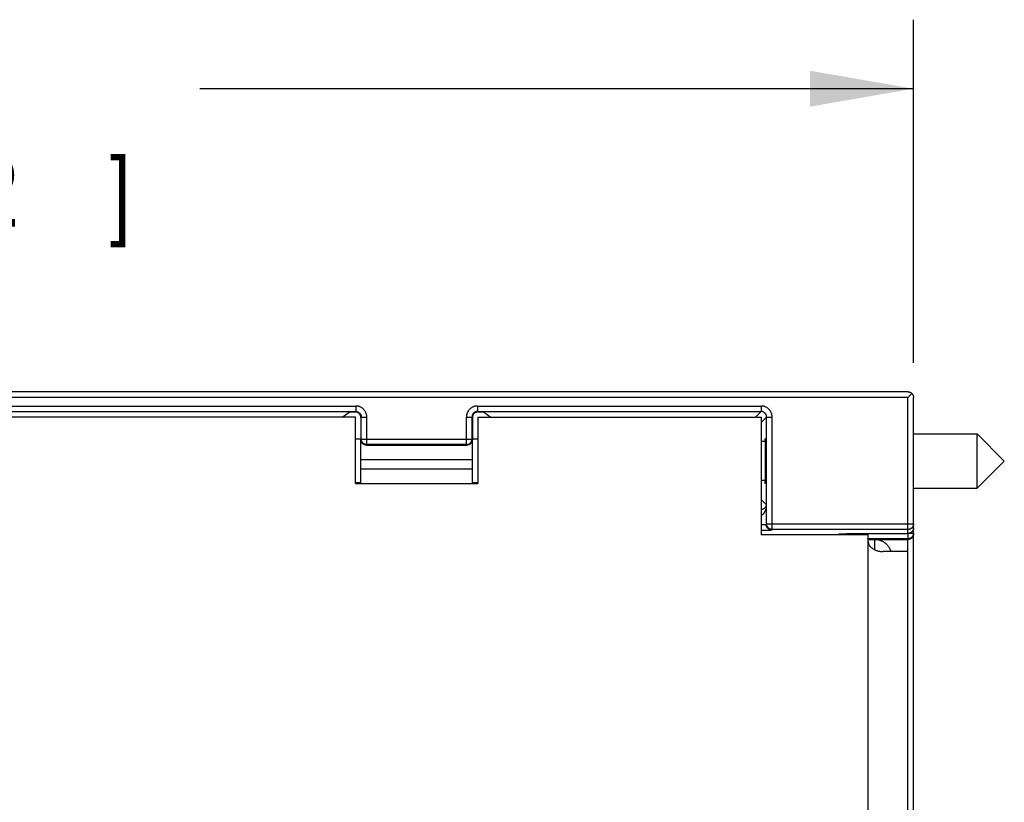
# Model space of a CAD drawing. Header units: inches. Extents: x 0.2 to 16.8, y 0.1 to 10.8.
# Tile 15 of 15: x 11.2 to 13, y 7 to 8.4. Entities that reach past the tile are written whole.
import ezdxf

# ---------------------------------------------------------------- set-up
doc = ezdxf.new("R2010")
doc.units = ezdxf.units.IN
doc.header["$LTSCALE"] = 0.935
doc.header["$MEASUREMENT"] = 0
doc.layers.get('0').update_dxf_attribs({"linetype": 'CONTINUOUS'})
doc.layers.add('DIMENSIONS', color=7, linetype='CONTINUOUS')
doc.styles.get("Standard").update_dxf_attribs({"font": 'txt', "width": 0.8})
doc.dimstyles.new('DIMSTYLE_1', dxfattribs={"dimtxt": 0.125, "dimasz": 0.1875, "dimexe": 0.18, "dimexo": 0.0625, "dimgap": 0.09, "dimtad": 0, "dimtih": 1, "dimtoh": 1, "dimdec": 3, "dimzin": 4, "dimdsep": 46, "dimtxsty": 'STANDARD', "dimblk": '_FILLED', "dimblk1": '_FILLED', "dimblk2": '_FILLED', "dimcen": 0.09, "dimadec": 0, "dimazin": 0, "dimtp": 0.01, "dimtm": 0.01, "dimtfac": 1, "dimtdec": 3, "dimtofl": 0, "dimtmove": 0, "dimatfit": 3, "dimldrblk": '_FILLED', "dimfxl": 1, "dimtolj": 1, "dimtzin": 4, "dimarcsym": 0})

# ---------------------------------------------------------------- blocks, each defined once
blk = doc.blocks.new('_FILLED')
at = {"color": 0, "linetype": 'BYBLOCK'}
blk.add_solid([(0, 0), (-1, 0.1736), (-1, -0.1736)], dxfattribs=at)
blk = doc.blocks.new('*D2')
at = {"layer": 'DIMENSIONS', "color": 2, "linetype": 'CONTINUOUS'}
for p, q in [((9.3876, 7.6309), (9.3876, 8.3681)), ((12.79, 7.7462), (12.79, 8.3681)), ((9.3876, 8.2431), (10.6721, 8.2431)), ((12.79, 8.2431), (11.4971, 8.2431))]:
    blk.add_line(p, q, dxfattribs=at)
at = {"layer": 'DIMENSIONS', "color": 2, "linetype": 'CONTINUOUS', "xscale": 0.1875, "yscale": 0.1875, "zscale": 0.1875, "rotation": 180}
blk.add_blockref('_FILLED', (9.3876, 8.2431), dxfattribs=at)
at = {"layer": 'DIMENSIONS', "color": 2, "linetype": 'CONTINUOUS', "xscale": 0.1875, "yscale": 0.1875, "zscale": 0.1875}
blk.add_blockref('_FILLED', (12.79, 8.2431), dxfattribs=at)
at = {"layer": 'DIMENSIONS', "color": 2, "linetype": 'CONTINUOUS', "width": 0.8}
for s, p in [('3.402', (10.7346, 8.1806)), ('[', (10.7346, 7.9931)), ('86.42', (10.8346, 7.9931)), (']', (11.3346, 7.9931))]:
    blk.add_text(s, height=0.125, dxfattribs=at).set_placement(p)

msp = doc.modelspace()

# ---------------------------------------------------------------- linework, layer by layer
at = {"color": 7, "linetype": 'CONTINUOUS'}
for p, q in [((12.7801, 7.6937), (10.2775, 7.6937)), ((12.78, 7.6837), (10.2783, 7.6837)), ((12.78, 7.4371), (12.78, 7.6837)), ((12.79, 5.9476), (12.79, 7.6837)), ((10.6003, 7.6681), (11.7798, 7.6681)), ((10.6003, 7.6581), (11.7798, 7.6581)), ((11.7554, 7.648), (11.769, 7.6573)), ((11.769, 7.6573), (11.779, 7.6573)), ((11.7798, 7.6581), (11.779, 7.6573)), ((11.7798, 7.6681), (11.7798, 7.6581)), ((12.0003, 7.6681), (12.0003, 7.6581)), ((12.0003, 7.6681), (12.514, 7.6681)), ((12.0011, 7.6573), (12.0003, 7.6581)), ((12.0003, 7.6581), (12.514, 7.6581)), ((12.0011, 7.6573), (12.0111, 7.6573)), ((12.0111, 7.6573), (12.0246, 7.648)), ((12.514, 7.6581), (12.5039, 7.648)), ((12.514, 7.6681), (12.514, 7.6581)), ((11.779, 7.648), (10.601, 7.648)), ((11.779, 7.528), (11.779, 7.648)), ((11.7898, 7.6481), (11.789, 7.6473)), ((11.789, 7.6473), (11.789, 7.6073)), ((11.7898, 7.6081), (11.7898, 7.6481)), ((11.7898, 7.6481), (11.7998, 7.6481)), ((11.7998, 7.5981), (11.7998, 7.6481)), ((11.9803, 7.5981), (11.9803, 7.6481)), ((11.9803, 7.6481), (11.9903, 7.6481)), ((11.9903, 7.6081), (11.9903, 7.6481)), ((11.9911, 7.6473), (11.9903, 7.6481)), ((11.9911, 7.6473), (11.9911, 7.6073)), ((12.001, 7.648), (12.001, 7.528)), ((12.001, 7.648), (12.514, 7.648)), ((12.524, 7.6481), (12.514, 7.6382)), ((12.514, 7.648), (12.514, 7.4347)), ((12.524, 7.4544), (12.524, 7.6481)), ((12.534, 7.4444), (12.534, 7.6481)), ((12.79, 7.6176), (12.9053, 7.6176)), ((12.9053, 7.5192), (12.9053, 7.6176)), ((12.9053, 7.6176), (12.9545, 7.5684)), ((11.789, 7.6078), (11.779, 7.6078)), ((11.7898, 7.6081), (11.789, 7.6073)), ((11.789, 7.528), (11.789, 7.6065)), ((11.7898, 7.6081), (11.9903, 7.6081)), ((11.7998, 7.5981), (11.799, 7.5973)), ((11.9803, 7.5981), (11.7998, 7.5981)), ((11.9811, 7.5973), (11.9803, 7.5981)), ((11.9911, 7.6073), (11.9903, 7.6081)), ((11.991, 7.528), (11.991, 7.6065)), ((12.001, 7.6078), (11.9911, 7.6078)), ((12.5217, 7.6038), (12.514, 7.6038)), ((11.799, 7.5973), (11.9811, 7.5973)), ((11.789, 7.5715), (11.991, 7.5715)), ((12.9053, 7.5192), (12.9545, 7.5684)), ((11.789, 7.5542), (11.991, 7.5542)), ((11.789, 7.529), (11.779, 7.529)), ((11.779, 7.528), (12.001, 7.528)), ((12.001, 7.529), (11.991, 7.529)), ((12.5217, 7.533), (12.514, 7.533)), ((12.79, 7.5192), (12.9053, 7.5192)), ((12.514, 7.4986), (12.5232, 7.4894)), ((12.5232, 7.4894), (12.5232, 7.4536)), ((12.524, 7.4544), (12.5232, 7.4536)), ((12.524, 7.4544), (12.79, 7.4544)), ((12.534, 7.4444), (12.5332, 7.4436)), ((12.78, 7.4444), (12.534, 7.4444)), ((12.6866, 7.437), (12.6924, 7.4371)), ((12.6924, 7.4371), (12.78, 7.4371)), ((12.694, 7.4371), (12.694, 7.4371)), ((12.78, 7.4371), (12.78, 7.4371)), ((12.7825, 7.4375), (12.79, 7.4375)), ((12.708, 7.4347), (12.514, 7.4347)), ((12.655, 7.4347), (12.655, 7.436)), ((12.6585, 7.4364), (12.6592, 7.4365)), ((12.6592, 7.4365), (12.6601, 7.4365)), ((12.6601, 7.4365), (12.6611, 7.4366)), ((12.6611, 7.4366), (12.6622, 7.4366)), ((12.6622, 7.4366), (12.6636, 7.4367)), ((12.6636, 7.4367), (12.6661, 7.4367)), ((12.6661, 7.4367), (12.669, 7.4368)), ((12.669, 7.4368), (12.6726, 7.4369)), ((12.6726, 7.4369), (12.6767, 7.437)), ((12.6767, 7.437), (12.6813, 7.437)), ((12.6813, 7.437), (12.6866, 7.437)), ((12.708, 3.9004), (12.708, 7.4347)), ((12.78, 7.4275), (12.708, 7.4275)), ((12.708, 7.4264), (12.72, 7.4264)), ((12.72, 7.4264), (12.72, 7.4264)), ((12.72, 7.4075), (12.72, 7.4264)), ((12.72, 7.4264), (12.78, 7.4264)), ((12.78, 3.578), (12.78, 7.4275)), ((12.78, 7.4044), (12.7347, 7.4044))]:
    msp.add_line(p, q, dxfattribs=at)
msp.add_lwpolyline([(12.6571, 7.4363), (12.6571, 7.4363), (12.6571, 7.4363), (12.6571, 7.4363), (12.6572, 7.4363), (12.6574, 7.4363), (12.6575, 7.4364), (12.6577, 7.4364), (12.6579, 7.4364), (12.6582, 7.4364), (12.6585, 7.4364)], dxfattribs=at)
for points, knots in [([(12.7871, 7.6908), (12.7868, 7.6905), (12.7862, 7.6899), (12.7851, 7.6889), (12.784, 7.6877), (12.7827, 7.6864), (12.7814, 7.6851), (12.7805, 7.6842), (12.78, 7.6837)], [0, 0, 0, 0, 0.127209, 0.273588, 0.437034, 0.614805, 0.803674, 1, 1, 1, 1]), ([(12.7801, 7.6937), (12.7805, 7.6937), (12.7814, 7.6937), (12.7827, 7.6934), (12.784, 7.693), (12.7852, 7.6924), (12.7862, 7.6917), (12.7868, 7.6911), (12.7871, 7.6908)], [0, 0, 0, 0, 0.168141, 0.344012, 0.515891, 0.683186, 0.845007, 1, 1, 1, 1]), ([(12.7871, 7.6908), (12.7874, 7.6906), (12.7879, 7.6899), (12.7886, 7.6889), (12.7892, 7.6877), (12.7897, 7.6865), (12.79, 7.6851), (12.79, 7.6842), (12.79, 7.6837)], [0, 0, 0, 0, 0.152558, 0.311525, 0.476622, 0.647584, 0.822768, 1, 1, 1, 1]), ([(11.789, 7.6473), (11.789, 7.6477), (11.7889, 7.6485), (11.7887, 7.6496), (11.7884, 7.6507), (11.788, 7.6517), (11.7875, 7.6527), (11.7868, 7.6536), (11.7861, 7.6544), (11.7852, 7.6552), (11.7843, 7.6558), (11.7833, 7.6564), (11.7823, 7.6568), (11.7812, 7.6571), (11.7801, 7.6573), (11.7793, 7.6573), (11.779, 7.6573)], [0, 0, 0, 0, 0.071464, 0.142885, 0.214354, 0.285744, 0.357196, 0.428584, 0.5, 0.571416, 0.642804, 0.714256, 0.785646, 0.857115, 0.928536, 1, 1, 1, 1]), ([(11.7998, 7.6481), (11.7998, 7.6488), (11.7997, 7.6501), (11.7994, 7.652), (11.7989, 7.6539), (11.7983, 7.6558), (11.7974, 7.6576), (11.7964, 7.6593), (11.7952, 7.6608), (11.7939, 7.6623), (11.7925, 7.6636), (11.7909, 7.6648), (11.7892, 7.6658), (11.7874, 7.6666), (11.7856, 7.6673), (11.7837, 7.6678), (11.7817, 7.6681), (11.7804, 7.6681), (11.7798, 7.6681)], [0, 0, 0, 0, 0.062303, 0.12486, 0.18747, 0.249997, 0.312504, 0.375029, 0.437544, 0.500047, 0.562551, 0.625066, 0.687589, 0.750094, 0.81262, 0.875215, 0.937738, 1, 1, 1, 1]), ([(11.7798, 7.6581), (11.7801, 7.6581), (11.7809, 7.6581), (11.782, 7.6579), (11.7831, 7.6576), (11.7841, 7.6572), (11.7851, 7.6566), (11.786, 7.656), (11.7868, 7.6552), (11.7876, 7.6544), (11.7882, 7.6535), (11.7888, 7.6525), (11.7892, 7.6514), (11.7895, 7.6504), (11.7897, 7.6493), (11.7898, 7.6485), (11.7898, 7.6481)], [0, 0, 0, 0, 0.07152, 0.142993, 0.214426, 0.285829, 0.357211, 0.428581, 0.499948, 0.571318, 0.6427, 0.714098, 0.785521, 0.856975, 0.928466, 1, 1, 1, 1]), ([(12.0003, 7.6681), (11.9996, 7.6681), (11.9983, 7.6681), (11.9964, 7.6678), (11.9945, 7.6673), (11.9926, 7.6666), (11.9908, 7.6658), (11.9891, 7.6648), (11.9876, 7.6636), (11.9861, 7.6623), (11.9848, 7.6608), (11.9836, 7.6593), (11.9826, 7.6576), (11.9818, 7.6558), (11.9811, 7.6539), (11.9806, 7.652), (11.9803, 7.6501), (11.9803, 7.6488), (11.9803, 7.6481)], [0, 0, 0, 0, 0.062262, 0.124785, 0.18738, 0.249906, 0.312411, 0.374934, 0.437449, 0.499952, 0.562455, 0.624971, 0.687496, 0.750003, 0.81253, 0.87514, 0.937697, 1, 1, 1, 1]), ([(12.0003, 7.6581), (11.9999, 7.6581), (11.9991, 7.6581), (11.998, 7.6579), (11.997, 7.6576), (11.9959, 7.6572), (11.9949, 7.6566), (11.994, 7.656), (11.9932, 7.6552), (11.9924, 7.6544), (11.9918, 7.6535), (11.9912, 7.6525), (11.9908, 7.6514), (11.9905, 7.6504), (11.9903, 7.6493), (11.9903, 7.6485), (11.9903, 7.6481)], [0, 0, 0, 0, 0.07152, 0.142992, 0.214426, 0.285829, 0.35721, 0.42858, 0.499947, 0.571318, 0.642699, 0.714098, 0.785521, 0.856975, 0.928466, 1, 1, 1, 1]), ([(12.0011, 7.6573), (12.0007, 7.6573), (11.9999, 7.6573), (11.9988, 7.6571), (11.9977, 7.6568), (11.9967, 7.6564), (11.9957, 7.6558), (11.9948, 7.6552), (11.994, 7.6544), (11.9932, 7.6536), (11.9926, 7.6527), (11.992, 7.6517), (11.9916, 7.6507), (11.9913, 7.6496), (11.9911, 7.6485), (11.9911, 7.6477), (11.9911, 7.6473)], [0, 0, 0, 0, 0.071464, 0.142885, 0.214354, 0.285744, 0.357196, 0.428584, 0.5, 0.571416, 0.642804, 0.714256, 0.785646, 0.857115, 0.928536, 1, 1, 1, 1]), ([(12.534, 7.6481), (12.534, 7.6488), (12.5339, 7.6501), (12.5336, 7.652), (12.5332, 7.6539), (12.5325, 7.6558), (12.5317, 7.6576), (12.5307, 7.6593), (12.5295, 7.6608), (12.5282, 7.6623), (12.5267, 7.6636), (12.5251, 7.6648), (12.5234, 7.6658), (12.5216, 7.6666), (12.5198, 7.6673), (12.5179, 7.6678), (12.5159, 7.6681), (12.5146, 7.6681), (12.514, 7.6681)], [0, 0, 0, 0, 0.061871, 0.124136, 0.186781, 0.24958, 0.312314, 0.37492, 0.437522, 0.500197, 0.562878, 0.625495, 0.688099, 0.750781, 0.813488, 0.876044, 0.938271, 1, 1, 1, 1]), ([(12.524, 7.6481), (12.524, 7.6485), (12.524, 7.6493), (12.5238, 7.6504), (12.5235, 7.6514), (12.523, 7.6525), (12.5225, 7.6535), (12.5218, 7.6544), (12.5211, 7.6552), (12.5202, 7.656), (12.5193, 7.6566), (12.5183, 7.6572), (12.5173, 7.6576), (12.5162, 7.6579), (12.5151, 7.6581), (12.5144, 7.6581), (12.514, 7.6581)], [0, 0, 0, 0, 0.071499, 0.142998, 0.214483, 0.285946, 0.357377, 0.428787, 0.500188, 0.571591, 0.643007, 0.714433, 0.785864, 0.857282, 0.928668, 1, 1, 1, 1]), ([(12.524, 7.6481), (12.524, 7.6481), (12.5241, 7.6481), (12.5244, 7.6481), (12.5248, 7.6481), (12.5253, 7.6481), (12.5259, 7.6481), (12.5266, 7.6481), (12.5275, 7.6481), (12.5284, 7.6481), (12.5294, 7.6481), (12.5305, 7.6481), (12.5317, 7.6481), (12.5328, 7.6481), (12.5336, 7.6481), (12.534, 7.6481)], [0, 0, 0, 0, 0.010155, 0.034267, 0.071997, 0.122812, 0.185996, 0.260658, 0.345745, 0.440058, 0.542267, 0.650931, 0.764516, 0.881422, 1, 1, 1, 1]), ([(11.799, 7.5973), (11.7986, 7.5973), (11.7978, 7.5974), (11.7967, 7.5976), (11.7957, 7.5979), (11.7946, 7.5983), (11.7936, 7.5989), (11.7927, 7.5995), (11.7919, 7.6003), (11.7911, 7.6011), (11.7905, 7.602), (11.7899, 7.603), (11.7895, 7.604), (11.7892, 7.6051), (11.789, 7.6062), (11.789, 7.607), (11.789, 7.6073)], [0, 0, 0, 0, 0.071464, 0.142885, 0.214354, 0.285744, 0.357196, 0.428584, 0.5, 0.571416, 0.642804, 0.714256, 0.785646, 0.857115, 0.928536, 1, 1, 1, 1]), ([(11.7998, 7.5981), (11.7994, 7.5981), (11.7986, 7.5982), (11.7975, 7.5984), (11.7965, 7.5987), (11.7954, 7.5991), (11.7945, 7.5996), (11.7935, 7.6003), (11.7927, 7.601), (11.7919, 7.6019), (11.7913, 7.6028), (11.7907, 7.6038), (11.7903, 7.6048), (11.79, 7.6059), (11.7898, 7.607), (11.7898, 7.6078), (11.7898, 7.6081)], [0, 0, 0, 0, 0.070643, 0.141282, 0.21225, 0.28365, 0.355361, 0.427082, 0.498655, 0.570193, 0.641776, 0.713416, 0.78509, 0.856767, 0.928415, 1, 1, 1, 1]), ([(11.9803, 7.5981), (11.9806, 7.5981), (11.9814, 7.5982), (11.9825, 7.5984), (11.9836, 7.5987), (11.9846, 7.5991), (11.9856, 7.5997), (11.9865, 7.6003), (11.9874, 7.6011), (11.9881, 7.6019), (11.9888, 7.6028), (11.9893, 7.6038), (11.9897, 7.6049), (11.99, 7.6059), (11.9902, 7.607), (11.9903, 7.6078), (11.9903, 7.6081)], [0, 0, 0, 0, 0.071585, 0.143233, 0.21491, 0.286584, 0.358224, 0.429807, 0.501345, 0.572918, 0.644639, 0.71635, 0.78775, 0.858718, 0.929357, 1, 1, 1, 1]), ([(11.9911, 7.6073), (11.9911, 7.607), (11.991, 7.6062), (11.9908, 7.6051), (11.9905, 7.604), (11.9901, 7.603), (11.9895, 7.602), (11.9889, 7.6011), (11.9881, 7.6003), (11.9873, 7.5995), (11.9864, 7.5989), (11.9854, 7.5983), (11.9844, 7.5979), (11.9833, 7.5976), (11.9822, 7.5974), (11.9814, 7.5973), (11.9811, 7.5973)], [0, 0, 0, 0, 0.071464, 0.142885, 0.214354, 0.285744, 0.357196, 0.428584, 0.5, 0.571416, 0.642804, 0.714256, 0.785646, 0.857115, 0.928536, 1, 1, 1, 1]), ([(12.5212, 7.6089), (12.5211, 7.6089), (12.521, 7.6086), (12.521, 7.6083), (12.5209, 7.6075), (12.5208, 7.6066), (12.5207, 7.6054), (12.5207, 7.6044), (12.5207, 7.6039), (12.5207, 7.6038)], [0, 0, 0, 0, 0.031997, 0.114811, 0.250063, 0.437614, 0.676241, 0.963817, 1, 1, 1, 1]), ([(12.5222, 7.5684), (12.5222, 7.5695), (12.5222, 7.5717), (12.5222, 7.575), (12.5222, 7.5783), (12.5222, 7.5815), (12.5221, 7.5846), (12.5221, 7.5876), (12.5221, 7.5905), (12.522, 7.5932), (12.5219, 7.5958), (12.5219, 7.5981), (12.5218, 7.6003), (12.5217, 7.6022), (12.5217, 7.6039), (12.5216, 7.6054), (12.5215, 7.6066), (12.5214, 7.6075), (12.5213, 7.6083), (12.5213, 7.6086), (12.5212, 7.6089), (12.5212, 7.6089)], [0, 0, 0, 0, 0.082421, 0.164381, 0.245072, 0.324196, 0.401127, 0.475198, 0.546163, 0.61335, 0.676307, 0.734749, 0.788089, 0.836094, 0.878427, 0.914701, 0.944801, 0.968458, 0.985518, 0.995964, 1, 1, 1, 1]), ([(12.5212, 7.5279), (12.5212, 7.5279), (12.5213, 7.5282), (12.5213, 7.5285), (12.5214, 7.5292), (12.5215, 7.5302), (12.5216, 7.5314), (12.5217, 7.5329), (12.5217, 7.5346), (12.5218, 7.5365), (12.5219, 7.5387), (12.5219, 7.541), (12.522, 7.5436), (12.5221, 7.5463), (12.5221, 7.5492), (12.5221, 7.5522), (12.5222, 7.5553), (12.5222, 7.5585), (12.5222, 7.5617), (12.5222, 7.5651), (12.5222, 7.5673), (12.5222, 7.5684)], [0, 0, 0, 0, 0.004036, 0.014482, 0.031542, 0.055199, 0.085299, 0.121573, 0.163906, 0.211911, 0.265251, 0.323693, 0.38665, 0.453837, 0.524802, 0.598873, 0.675804, 0.754928, 0.835619, 0.917579, 1, 1, 1, 1]), ([(12.5207, 7.533), (12.5207, 7.5329), (12.5207, 7.5323), (12.5207, 7.5314), (12.5208, 7.5302), (12.5209, 7.5292), (12.521, 7.5285), (12.521, 7.5282), (12.5211, 7.5279), (12.5212, 7.5279)], [0, 0, 0, 0, 0.036183, 0.323759, 0.562386, 0.749937, 0.885189, 0.968003, 1, 1, 1, 1]), ([(12.5232, 7.4894), (12.5232, 7.4889), (12.523, 7.488), (12.5226, 7.4866), (12.5221, 7.4855), (12.5215, 7.4845), (12.5208, 7.4836), (12.5201, 7.4829), (12.5193, 7.4822), (12.5185, 7.4817), (12.5177, 7.4812), (12.5169, 7.4808), (12.5162, 7.4805), (12.5154, 7.4803), (12.5147, 7.4801), (12.5142, 7.4801), (12.514, 7.48)], [0, 0, 0, 0, 0.10656, 0.202798, 0.29129, 0.373846, 0.451611, 0.525243, 0.595466, 0.662381, 0.72667, 0.787953, 0.846161, 0.901243, 0.952856, 1, 1, 1, 1]), ([(12.5232, 7.4894), (12.5232, 7.4884), (12.5231, 7.4866), (12.5228, 7.484), (12.5223, 7.4816), (12.5217, 7.4796), (12.5211, 7.4779), (12.5204, 7.4763), (12.5197, 7.475), (12.519, 7.4738), (12.5183, 7.4729), (12.5175, 7.4721), (12.5168, 7.4714), (12.5161, 7.4709), (12.5154, 7.4705), (12.5147, 7.4702), (12.5142, 7.4701), (12.514, 7.4701)], [0, 0, 0, 0, 0.130671, 0.246148, 0.348688, 0.440273, 0.522254, 0.595767, 0.661757, 0.721059, 0.774391, 0.822393, 0.8655, 0.904185, 0.939, 0.970648, 1, 1, 1, 1]), ([(12.514, 7.4531), (12.5144, 7.4531), (12.5151, 7.4531), (12.5162, 7.4532), (12.5173, 7.4532), (12.5182, 7.4532), (12.5192, 7.4532), (12.52, 7.4533), (12.5208, 7.4533), (12.5215, 7.4534), (12.5221, 7.4534), (12.5225, 7.4535), (12.5229, 7.4535), (12.5231, 7.4536), (12.5232, 7.4536), (12.5232, 7.4536)], [0, 0, 0, 0, 0.120754, 0.238913, 0.352962, 0.461445, 0.562979, 0.656289, 0.740222, 0.813747, 0.875957, 0.926093, 0.963574, 0.988078, 1, 1, 1, 1]), ([(12.514, 7.4431), (12.5144, 7.4431), (12.5154, 7.4431), (12.517, 7.4431), (12.5189, 7.4432), (12.5207, 7.4432), (12.5225, 7.4432), (12.5241, 7.4432), (12.5257, 7.4432), (12.5271, 7.4433), (12.5284, 7.4433), (12.5296, 7.4434), (12.5306, 7.4434), (12.5315, 7.4434), (12.5322, 7.4435), (12.5327, 7.4435), (12.533, 7.4436), (12.5332, 7.4436), (12.5332, 7.4436)], [0, 0, 0, 0, 0.057779, 0.157275, 0.255017, 0.349877, 0.441062, 0.527789, 0.609201, 0.684541, 0.753116, 0.814302, 0.86752, 0.912262, 0.948142, 0.974848, 0.992122, 1, 1, 1, 1]), ([(12.5332, 7.4436), (12.5328, 7.4436), (12.5321, 7.4437), (12.531, 7.4439), (12.5299, 7.4442), (12.5289, 7.4446), (12.5279, 7.4452), (12.527, 7.4458), (12.5261, 7.4466), (12.5254, 7.4474), (12.5247, 7.4483), (12.5242, 7.4493), (12.5237, 7.4503), (12.5234, 7.4514), (12.5232, 7.4525), (12.5232, 7.4533), (12.5232, 7.4536)], [0, 0, 0, 0, 0.071416, 0.142837, 0.214263, 0.285693, 0.357127, 0.428563, 0.5, 0.571438, 0.642874, 0.714307, 0.785738, 0.857163, 0.928584, 1, 1, 1, 1]), ([(12.534, 7.4444), (12.5336, 7.4444), (12.5329, 7.4445), (12.5318, 7.4447), (12.5307, 7.445), (12.5296, 7.4454), (12.5287, 7.446), (12.5277, 7.4466), (12.5269, 7.4474), (12.5262, 7.4482), (12.5255, 7.4491), (12.525, 7.4501), (12.5245, 7.4512), (12.5242, 7.4522), (12.524, 7.4533), (12.524, 7.4541), (12.524, 7.4544)], [0, 0, 0, 0, 0.07159, 0.143242, 0.214923, 0.286601, 0.358245, 0.429831, 0.501374, 0.572954, 0.644683, 0.716393, 0.787785, 0.858742, 0.929369, 1, 1, 1, 1]), ([(12.6571, 7.4364), (12.6575, 7.4364), (12.6584, 7.4364), (12.6598, 7.4365), (12.6614, 7.4366), (12.6633, 7.4367), (12.6653, 7.4367), (12.6676, 7.4368), (12.67, 7.4368), (12.6726, 7.4369), (12.6754, 7.4369), (12.6783, 7.437), (12.6813, 7.437), (12.6844, 7.437), (12.6875, 7.4371), (12.6907, 7.4371), (12.6929, 7.4371), (12.694, 7.4371)], [0, 0, 0, 0, 0.031621, 0.069812, 0.114333, 0.16489, 0.221129, 0.282693, 0.349179, 0.420154, 0.495153, 0.573661, 0.655162, 0.739165, 0.825121, 0.912314, 1, 1, 1, 1]), ([(12.6942, 7.4347), (12.6942, 7.4348), (12.6942, 7.4354), (12.6942, 7.4362), (12.6942, 7.4368), (12.6942, 7.4371)], [0, 0, 0, 0, 0.203422, 0.690637, 1, 1, 1, 1]), ([(12.79, 7.4544), (12.79, 7.4541), (12.79, 7.4533), (12.7898, 7.4522), (12.7895, 7.4512), (12.7891, 7.4501), (12.7885, 7.4491), (12.7879, 7.4482), (12.7871, 7.4474), (12.7863, 7.4466), (12.7854, 7.446), (12.7844, 7.4454), (12.7833, 7.445), (12.7823, 7.4447), (12.7811, 7.4445), (12.7804, 7.4444), (12.78, 7.4444)], [0, 0, 0, 0, 0.070588, 0.141163, 0.212083, 0.283461, 0.355175, 0.42691, 0.498487, 0.570028, 0.641619, 0.713278, 0.784978, 0.856688, 0.928373, 1, 1, 1, 1]), ([(12.79, 7.4471), (12.79, 7.4468), (12.79, 7.446), (12.7898, 7.445), (12.7895, 7.4439), (12.7891, 7.4429), (12.7886, 7.442), (12.788, 7.4411), (12.7874, 7.4403), (12.7866, 7.4396), (12.7858, 7.4389), (12.7849, 7.4384), (12.784, 7.4379), (12.783, 7.4376), (12.7819, 7.4373), (12.7809, 7.4372), (12.7803, 7.4371), (12.78, 7.4371)], [0, 0, 0, 0, 0.070449, 0.139576, 0.208173, 0.276377, 0.34243, 0.410295, 0.475202, 0.542785, 0.607514, 0.676222, 0.741244, 0.809278, 0.877794, 0.946469, 1, 1, 1, 1]), ([(12.78, 7.4275), (12.78, 7.4275), (12.78, 7.4276), (12.7801, 7.4278), (12.7801, 7.4282), (12.7801, 7.4287), (12.7802, 7.4293), (12.7802, 7.4301), (12.7802, 7.4309), (12.7802, 7.4319), (12.7802, 7.4329), (12.7803, 7.434), (12.7803, 7.4351), (12.7803, 7.4362), (12.7803, 7.4368), (12.7803, 7.4371)], [0, 0, 0, 0, 0.010765, 0.03536, 0.073891, 0.126142, 0.191439, 0.268579, 0.356415, 0.453842, 0.559569, 0.672089, 0.789764, 0.910863, 1, 1, 1, 1]), ([(12.655, 7.436), (12.655, 7.4361), (12.6553, 7.4361), (12.6556, 7.4362), (12.6563, 7.4363), (12.6568, 7.4363), (12.6571, 7.4364)], [0, 0, 0, 0, 0.073781, 0.264431, 0.577132, 1, 1, 1, 1]), ([(12.655, 7.436), (12.6554, 7.436), (12.6561, 7.4361), (12.6568, 7.4362), (12.6571, 7.4362)], [0, 0, 0, 0, 0.532842, 1, 1, 1, 1]), ([(12.6642, 7.4347), (12.6643, 7.4349), (12.6645, 7.4354), (12.6647, 7.4361), (12.6648, 7.4366), (12.6648, 7.4367)], [0, 0, 0, 0, 0.29826, 0.824076, 1, 1, 1, 1]), ([(12.708, 7.4224), (12.708, 7.422), (12.7081, 7.4211), (12.7083, 7.4197), (12.7087, 7.4184), (12.7093, 7.417), (12.71, 7.4156), (12.711, 7.4143), (12.7121, 7.4129), (12.7135, 7.4116), (12.7151, 7.4103), (12.7169, 7.4091), (12.719, 7.4079), (12.7213, 7.4069), (12.7238, 7.406), (12.7264, 7.4053), (12.7291, 7.4048), (12.7319, 7.4045), (12.7338, 7.4044), (12.7347, 7.4044)], [0, 0, 0, 0, 0.036685, 0.074875, 0.114815, 0.156595, 0.200651, 0.247774, 0.298199, 0.351975, 0.409765, 0.472091, 0.539001, 0.61056, 0.685998, 0.763792, 0.842866, 0.922079, 1, 1, 1, 1]), ([(12.72, 7.4264), (12.7209, 7.4264), (12.7226, 7.4263), (12.7252, 7.426), (12.7278, 7.4254), (12.7303, 7.4246), (12.7327, 7.4236), (12.735, 7.4224), (12.7372, 7.421), (12.7393, 7.4194), (12.7412, 7.4176), (12.743, 7.4157), (12.7446, 7.4136), (12.746, 7.4114), (12.7472, 7.409), (12.7482, 7.4067), (12.7487, 7.4051), (12.7489, 7.4044)], [0, 0, 0, 0, 0.067152, 0.134312, 0.201476, 0.268643, 0.335812, 0.40298, 0.47015, 0.537327, 0.60451, 0.671677, 0.738826, 0.805961, 0.873124, 0.940336, 1, 1, 1, 1]), ([(12.72, 7.4264), (12.7209, 7.4264), (12.7226, 7.4263), (12.7252, 7.426), (12.7278, 7.4254), (12.7303, 7.4246), (12.7327, 7.4236), (12.735, 7.4224), (12.7372, 7.421), (12.7393, 7.4194), (12.7413, 7.4176), (12.743, 7.4157), (12.7446, 7.4136), (12.746, 7.4114), (12.7472, 7.4091), (12.7482, 7.4067), (12.7487, 7.4052), (12.7489, 7.4044)], [0, 0, 0, 0, 0.067073, 0.13421, 0.201217, 0.268329, 0.335398, 0.402408, 0.469516, 0.536503, 0.603579, 0.670655, 0.737641, 0.804749, 0.871759, 0.938829, 1, 1, 1, 1]), ([(12.79, 7.4361), (12.79, 7.4357), (12.79, 7.4348), (12.7897, 7.4335), (12.7892, 7.4323), (12.7887, 7.4312), (12.788, 7.4302), (12.7872, 7.4293), (12.7864, 7.4286), (12.7855, 7.428), (12.7846, 7.4275), (12.7837, 7.4271), (12.7828, 7.4268), (12.7819, 7.4265), (12.7809, 7.4264), (12.7803, 7.4264), (12.78, 7.4264)], [0, 0, 0, 0, 0.085594, 0.17027, 0.253341, 0.334092, 0.411999, 0.486937, 0.558718, 0.627629, 0.69375, 0.757771, 0.819749, 0.880455, 0.94052, 1, 1, 1, 1]), ([(12.7899, 7.4361), (12.7899, 7.4358), (12.7898, 7.4352), (12.7895, 7.4341), (12.789, 7.4331), (12.7885, 7.4321), (12.7878, 7.4312), (12.7871, 7.4304), (12.7863, 7.4296), (12.7853, 7.429), (12.7844, 7.4284), (12.7833, 7.428), (12.7822, 7.4277), (12.7811, 7.4275), (12.7804, 7.4275), (12.78, 7.4275)], [0, 0, 0, 0, 0.065157, 0.143047, 0.220939, 0.298833, 0.37673, 0.45463, 0.532533, 0.610439, 0.688348, 0.766259, 0.844171, 0.922085, 1, 1, 1, 1])]:
    msp.add_open_spline(points, degree=3, knots=knots, dxfattribs=at)
for points in [[(12.78, 7.4371), (12.7804, 7.4371), (12.7807, 7.4371), (12.781, 7.4372)], [(12.79, 7.446), (12.79, 7.4464), (12.79, 7.4468), (12.79, 7.4471)], [(12.79, 7.4375), (12.79, 7.4371), (12.79, 7.4367), (12.79, 7.4363)], [(12.6571, 7.4364), (12.6571, 7.4364), (12.6571, 7.4364), (12.6571, 7.4364)], [(12.6571, 7.4362), (12.6571, 7.4363), (12.6572, 7.4363), (12.6572, 7.4363)], [(12.6572, 7.4363), (12.6573, 7.4363), (12.6574, 7.4363), (12.6575, 7.4363)], [(12.79, 7.4363), (12.7899, 7.4363), (12.7899, 7.4362), (12.7899, 7.4361)]]:
    msp.add_open_spline(points, degree=3, dxfattribs=at)

# ---------------------------------------------------------------- dimensions: what is measured, and where the dimension line sits
at = {"layer": 'DIMENSIONS', "color": 2, "linetype": 'CONTINUOUS'}
dim = msp.add_linear_dim(base=(9.3876, 8.2431), p1=(12.79, 7.7462), p2=(9.3876, 7.6309), angle=180, dimstyle='DIMSTYLE_1', dxfattribs=at)
dim.commit()
dim.dimension.update_dxf_attribs({"geometry": '*D2', "text_midpoint": (11.0846, 8.1494), "dimtype": 160})

doc.saveas('drawing.dxf')
